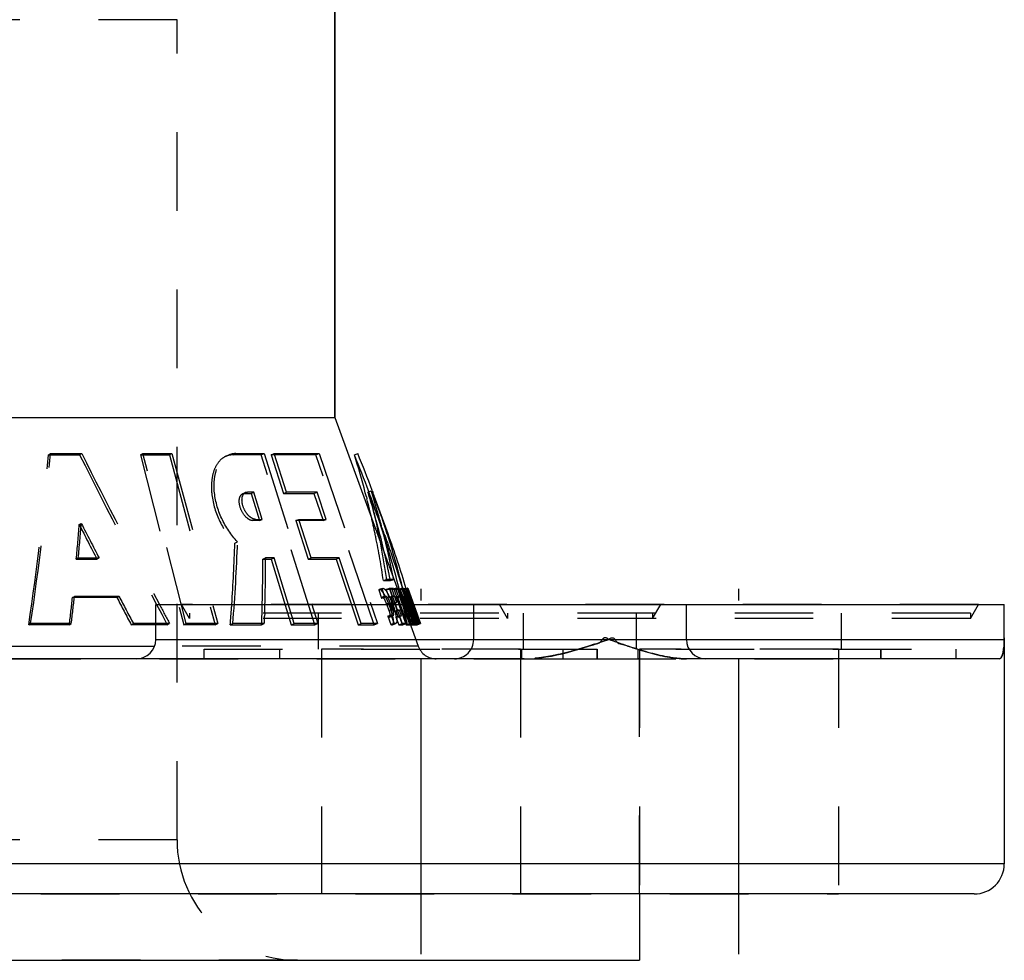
# Model space of a CAD drawing. Header units: millimetres. Extents: x 388 to 612, y 402 to 598.
# Tile 3 of 4: x 530 to 612, y 422 to 501. Entities that reach past the tile are written whole.
import ezdxf

# ---------------------------------------------------------------- set-up
doc = ezdxf.new("R2010")
doc.units = ezdxf.units.MM
doc.header["$LTSCALE"] = 65.185185
doc.linetypes.add('CENTER', pattern=[0.6, 0.375, -0.075, 0.075, -0.075])
doc.linetypes.add('HIDDEN', pattern=[0.2, 0.1, -0.1])
for name, color, linetype in [('BOHRUNG', 7, 'CONTINUOUS'), ('KOERPER', 7, 'CONTINUOUS'), ('KONST.EL_MIT_GEO', 7, 'CONTINUOUS')]:
    doc.layers.add(name, color=color, linetype=linetype)

msp = doc.modelspace()

# ---------------------------------------------------------------- linework, layer by layer
at = {"layer": 'BOHRUNG', "color": 2, "linetype": 'CENTER'}
for p, q in [((563.64, 423), (563.64, 453.3)), ((590, 423), (590, 453.3))]:
    msp.add_line(p, q, dxfattribs=at)
at = {"layer": 'BOHRUNG', "color": 8, "linetype": 'HIDDEN'}
for p, q in [((555.39, 448.3), (555.39, 428)), ((571.89, 448.3), (571.89, 428)), ((581.75, 448.3), (581.75, 428)), ((598.25, 448.3), (598.25, 428)), ((401.75, 428), (598.25, 428))]:
    msp.add_line(p, q, dxfattribs=at)
at = {"layer": 'KOERPER', "color": 7, "linetype": 'Continuous'}
for p, q in [((556.5, 467.5), (556.5, 574.5)), ((443.5, 467.5), (556.5, 467.5)), ((556.5, 467.5), (562.142, 452)), ((541.64, 452), (612, 452)), ((541.64, 449.1), (541.64, 452)), ((585.64, 449.1), (585.64, 452)), ((612, 449.1), (612, 452)), ((522.097, 448.553), (541.541, 448.553)), ((581.75, 428), (581.75, 422.5)), ((418.25, 422.5), (581.75, 422.5))]:
    msp.add_line(p, q, dxfattribs=at)
at = {"layer": 'KOERPER', "color": 8, "linetype": 'HIDDEN'}
for p, q in [((532.744, 464.412), (532.909, 464.517)), ((532.744, 464.412), (535.326, 464.414)), ((535.326, 464.414), (535.5, 464.517)), ((540.368, 464.413), (540.568, 464.517)), ((540.368, 464.413), (542.765, 464.41)), ((540.368, 464.413), (543.955, 450.318)), ((542.765, 464.41), (542.983, 464.517)), ((542.765, 464.41), (546.559, 450.314)), ((535.296, 458.627), (535.465, 458.73)), ((535.051, 455.769), (535.217, 455.874)), ((535.051, 455.769), (536.761, 455.77)), ((536.761, 455.77), (536.933, 455.874)), ((534.731, 452.577), (534.894, 452.682)), ((538.419, 452.579), (534.731, 452.577)), ((538.419, 452.579), (538.594, 452.682)), ((562.142, 452), (563.396, 448.553)), ((568, 449.1), (568, 452)), ((531.105, 450.311), (531.256, 450.422)), ((534.474, 450.316), (534.635, 450.422)), ((539.605, 450.319), (539.783, 450.422)), ((542.592, 450.319), (539.605, 450.319)), ((542.592, 450.319), (542.785, 450.422)), ((543.955, 450.318), (544.155, 450.422)), ((546.559, 450.314), (543.955, 450.318)), ((546.559, 450.314), (546.778, 450.422)), ((563.396, 448.553), (541.541, 448.553)), ((551.89, 448.3), (551.89, 447.5)), ((571.89, 448.3), (555.39, 448.3)), ((575.39, 448.3), (575.39, 447.5)), ((578.25, 448.3), (578.25, 447.5)), ((598.25, 448.3), (581.75, 448.3)), ((581.75, 428), (581.75, 448.3)), ((598.25, 448.3), (598.25, 428)), ((601.75, 448.3), (601.75, 447.5)), ((424.611, 447.5), (575.389, 447.5)), ((555.39, 447.5), (555.39, 428)), ((571.89, 447.5), (571.89, 428)), ((578.25, 447.5), (601.75, 447.5))]:
    msp.add_line(p, q, dxfattribs=at)
for centre, radius, start, end in [((322.33, 481.735), 211.126, 351.44023, 355.29357), ((1224.356, 810.697), 771.151, 206.682562, 207.860843), ((325.933, 475.121), 210.012, 354.71286, 355.49524), ((1131.686, 762.848), 669.501, 207.026326, 207.301052), ((326.726, 475.045), 209.215, 353.21186, 353.83513), ((1203.454, 800.116), 750.369, 207.590824, 207.785744), ((564.9, 449.1), 1.6, 200, 270)]:
    msp.add_arc(centre, radius, start, end, dxfattribs=at)
msp.add_open_spline([(534.474, 450.316), (534.198, 450.315), (533.074, 450.314), (531.951, 450.312), (531.105, 450.311)], degree=3, knots=[0, 0, 0, 0, 0.246353, 1, 1, 1, 1], dxfattribs=at)
at = {"layer": 'KONST.EL_MIT_GEO', "color": 7, "linetype": 'Continuous'}
for p, q in [((556.5, 574.5), (556.5, 467.5)), ((558.108, 464.414), (558.39, 464.517)), ((559.344, 461.257), (559.305, 461.362)), ((559.585, 461.469), (559.626, 461.359)), ((559.109, 460.921), (559.144, 460.785)), ((559.144, 460.785), (559.152, 460.755)), ((561.651, 453.347), (561.774, 453.347)), ((561.673, 453.286), (561.839, 453.347)), ((561.783, 453.245), (561.765, 453.245)), ((561.765, 453.245), (561.778, 453.205)), ((561.778, 453.205), (561.795, 453.155)), ((561.795, 453.155), (561.874, 452.919)), ((562.144, 453.25), (562.152, 453.217)), ((562.397, 453.347), (562.403, 453.347)), ((562.405, 453.304), (562.522, 453.347)), ((562.437, 453.2), (562.41, 453.289)), ((562.522, 453.347), (563.012, 452)), ((561.874, 452.919), (561.983, 452.594)), ((561.905, 452.649), (561.958, 452.668)), ((562.303, 452.593), (562.311, 452.561)), ((562.418, 452.101), (562.431, 452.047)), ((562.904, 452.177), (562.73, 452.177)), ((562.968, 452), (562.904, 452.177)), ((541.64, 449.1), (612, 449.1)), ((612, 449.1), (612, 430.5)), ((572.178, 447.5), (509.52, 447.5)), ((611.595, 447.5), (585.641, 447.5)), ((612, 430.5), (388, 430.5)), ((609.5, 428), (390.5, 428))]:
    msp.add_line(p, q, dxfattribs=at)
at = {"layer": 'KONST.EL_MIT_GEO', "color": 8, "linetype": 'HIDDEN'}
for p, q in [((543.4, 500.5), (456.6, 500.5)), ((543.4, 432.5), (543.4, 500.5)), ((532.909, 464.517), (535.5, 464.517)), ((540.568, 464.517), (542.983, 464.517)), ((544.155, 450.422), (540.568, 464.517)), ((542.983, 464.517), (546.778, 450.422)), ((547.677, 464.391), (547.449, 464.289)), ((548.044, 464.414), (548.278, 464.517)), ((550.379, 464.414), (548.044, 464.414)), ((548.278, 464.517), (550.624, 464.517)), ((550.379, 464.414), (550.624, 464.517)), ((554.833, 450.319), (550.379, 464.414)), ((550.624, 464.517), (555.077, 450.422)), ((551.217, 464.414), (551.465, 464.517)), ((554.913, 464.414), (551.217, 464.414)), ((551.217, 464.414), (552.242, 461.223)), ((551.465, 464.517), (555.18, 464.517)), ((552.49, 461.326), (551.465, 464.517)), ((554.913, 464.414), (555.18, 464.517)), ((559.759, 450.319), (554.913, 464.414)), ((555.18, 464.517), (560.026, 450.422)), ((549.006, 461.223), (549.24, 461.326)), ((549.783, 461.326), (549.24, 461.326)), ((549.547, 461.223), (549.783, 461.326)), ((550.472, 459.065), (549.783, 461.326)), ((552.242, 461.223), (552.49, 461.326)), ((555.015, 461.326), (552.49, 461.326)), ((554.755, 461.223), (555.015, 461.326)), ((555.776, 459.065), (555.015, 461.326)), ((559.228, 461.333), (559.509, 461.436)), ((549.085, 461.294), (548.853, 461.191)), ((549.006, 461.223), (549.547, 461.223)), ((549.547, 461.223), (550.236, 458.962)), ((552.242, 461.223), (554.755, 461.223)), ((554.755, 461.223), (555.515, 458.962)), ((560.617, 457.76), (559.496, 460.841)), ((560.899, 457.863), (559.778, 460.944)), ((549.688, 458.962), (549.922, 459.065)), ((550.236, 458.962), (549.688, 458.962)), ((549.922, 459.065), (550.472, 459.065)), ((550.236, 458.962), (550.472, 459.065)), ((553.246, 458.962), (553.496, 459.065)), ((555.515, 458.962), (553.246, 458.962)), ((553.246, 458.962), (554.276, 455.771)), ((553.496, 459.065), (555.776, 459.065)), ((554.526, 455.874), (553.496, 459.065)), ((555.515, 458.962), (555.776, 459.065)), ((560.391, 458.375), (560.447, 458.162)), ((548.195, 457.094), (548.419, 457.197)), ((535.217, 455.874), (536.933, 455.874)), ((550.518, 455.771), (550.751, 455.874)), ((550.518, 455.771), (551.209, 455.771)), ((551.445, 455.874), (550.751, 455.874)), ((550.751, 455.874), (550.751, 455.77)), ((551.209, 455.771), (551.445, 455.874)), ((551.209, 455.771), (552.871, 450.319)), ((553.107, 450.422), (551.445, 455.874)), ((554.276, 455.771), (554.526, 455.874)), ((554.276, 455.771), (556.588, 455.771)), ((556.849, 455.874), (554.526, 455.874)), ((556.588, 455.771), (556.849, 455.874)), ((556.588, 455.771), (558.421, 450.319)), ((558.682, 450.422), (556.849, 455.874)), ((560.51, 453.989), (560.785, 454.092)), ((560.51, 453.989), (561.092, 453.989)), ((561.37, 454.092), (560.785, 454.092)), ((561.092, 453.989), (561.37, 454.092)), ((561.358, 454.155), (561.37, 454.092)), ((560.128, 453.208), (560.401, 453.311)), ((560.128, 453.208), (560.369, 452.524)), ((560.44, 453.34), (560.168, 453.237)), ((560.641, 452.626), (560.401, 453.311)), ((560.746, 453.245), (561.021, 453.347)), ((561.075, 453.245), (560.746, 453.245)), ((560.746, 453.245), (560.973, 452.606)), ((561.021, 453.347), (561.351, 453.347)), ((561.248, 452.709), (561.021, 453.347)), ((561.075, 453.245), (561.351, 453.347)), ((562.12, 450.319), (561.075, 453.245)), ((561.246, 453.245), (561.524, 453.347)), ((561.56, 453.245), (561.246, 453.245)), ((561.621, 452.177), (561.246, 453.245)), ((561.351, 453.347), (562.396, 450.422)), ((561.524, 453.347), (561.651, 453.347)), ((561.79, 452.606), (561.524, 453.347)), ((561.56, 453.245), (561.673, 453.286)), ((561.765, 453.245), (562.044, 453.347)), ((561.774, 453.347), (561.839, 453.347)), ((561.919, 453.245), (561.783, 453.245)), ((561.839, 453.347), (562.068, 452.709)), ((561.919, 453.245), (562.199, 453.347)), ((561.937, 453.197), (561.919, 453.245)), ((561.963, 453.13), (561.937, 453.197)), ((562.044, 452.919), (561.963, 453.13)), ((562.044, 453.347), (562.199, 453.347)), ((562.061, 453.245), (562.342, 453.347)), ((562.061, 453.245), (563.122, 450.319)), ((562.122, 453.245), (562.068, 453.245)), ((562.122, 453.245), (562.403, 453.347)), ((563.184, 450.319), (562.122, 453.245)), ((562.199, 453.347), (562.217, 453.302)), ((562.217, 453.302), (562.238, 453.246)), ((562.235, 453.245), (562.405, 453.304)), ((562.238, 453.246), (562.272, 453.158)), ((562.255, 453.245), (562.24, 453.245)), ((563.305, 450.319), (562.24, 453.245)), ((563.32, 450.319), (562.255, 453.245)), ((562.272, 453.158), (562.324, 453.022)), ((562.342, 453.347), (562.392, 453.347)), ((563.403, 450.422), (562.342, 453.347)), ((562.403, 453.347), (563.465, 450.422)), ((562.543, 453.347), (562.522, 453.347)), ((562.522, 453.347), (562.537, 453.347)), ((562.522, 453.347), (562.543, 453.347)), ((562.537, 453.347), (563.602, 450.422)), ((538.594, 452.682), (534.894, 452.682)), ((560.369, 452.524), (560.641, 452.626)), ((560.684, 452.704), (560.412, 452.601)), ((560.973, 452.606), (561.248, 452.709)), ((560.973, 452.606), (561.155, 452.606)), ((561.155, 452.606), (561.431, 452.709)), ((561.155, 452.606), (561.345, 452.074)), ((561.431, 452.709), (561.248, 452.709)), ((561.475, 452.606), (561.752, 452.709)), ((561.475, 452.606), (561.578, 452.606)), ((561.578, 452.606), (561.856, 452.709)), ((561.578, 452.606), (562.398, 450.319)), ((561.699, 452.606), (561.977, 452.709)), ((561.699, 452.606), (561.79, 452.606)), ((562.521, 450.319), (561.699, 452.606)), ((561.856, 452.709), (561.752, 452.709)), ((561.79, 452.606), (561.905, 452.649)), ((562.676, 450.422), (561.856, 452.709)), ((561.958, 452.668), (562.068, 452.709)), ((562.068, 452.709), (561.977, 452.709)), ((561.977, 452.709), (562.8, 450.422)), ((561.983, 452.594), (562.032, 452.451)), ((562.032, 452.451), (562.093, 452.269)), ((562.168, 452.594), (562.044, 452.919)), ((562.071, 452.606), (562.363, 452.709)), ((562.071, 452.606), (562.083, 452.606)), ((562.115, 452.476), (562.071, 452.606)), ((562.083, 452.606), (562.183, 452.346)), ((562.203, 452.216), (562.115, 452.476)), ((562.206, 452.496), (562.168, 452.594)), ((562.183, 452.346), (562.233, 452.216)), ((562.293, 452.269), (562.206, 452.496)), ((562.324, 453.022), (562.431, 452.744)), ((562.363, 452.709), (562.351, 452.709)), ((562.351, 452.709), (562.439, 452.449)), ((562.814, 451.539), (562.363, 452.709)), ((562.431, 452.744), (562.449, 452.697)), ((562.439, 452.449), (562.483, 452.319)), ((562.449, 452.697), (562.482, 452.611)), ((562.468, 452.606), (562.769, 452.709)), ((562.468, 452.606), (562.473, 452.606)), ((562.482, 452.611), (562.574, 452.372)), ((562.483, 452.319), (562.571, 452.059)), ((562.493, 452.606), (562.488, 452.606)), ((562.574, 452.372), (562.698, 452.047)), ((562.755, 452.709), (562.749, 452.709)), ((562.769, 452.709), (562.775, 452.709)), ((541.883, 452.128), (541.96, 451.982)), ((609.866, 452), (543.774, 452)), ((544.44, 450.846), (543.774, 452)), ((547.941, 452), (547.928, 451.821)), ((560.785, 452.048), (561.059, 452.15)), ((560.785, 452.048), (560.973, 451.516)), ((560.962, 452.048), (561.236, 452.15)), ((561.15, 451.516), (560.962, 452.048)), ((560.973, 451.516), (561.246, 451.618)), ((561.246, 451.618), (561.059, 452.15)), ((561.15, 451.516), (561.425, 451.618)), ((561.162, 452.074), (561.437, 452.177)), ((561.345, 452.074), (561.162, 452.074)), ((561.162, 452.074), (561.389, 451.436)), ((561.236, 452.15), (561.425, 451.618)), ((561.345, 452.074), (561.621, 452.177)), ((561.389, 451.436), (561.664, 451.539)), ((561.437, 452.177), (561.621, 452.177)), ((561.664, 451.539), (561.437, 452.177)), ((561.572, 451.436), (561.848, 451.539)), ((561.848, 451.539), (561.664, 451.539)), ((562.019, 451.06), (561.848, 451.539)), ((562.093, 452.269), (562.183, 452)), ((562.139, 452), (562.131, 452.032)), ((562.169, 451.871), (562.139, 452)), ((562.183, 452), (562.202, 451.944)), ((562.202, 451.944), (562.418, 451.3)), ((562.247, 452.086), (562.203, 452.216)), ((562.233, 452.216), (562.283, 452.086)), ((562.276, 452), (562.247, 452.086)), ((562.291, 451.956), (562.276, 452)), ((562.283, 452.086), (562.316, 452)), ((562.467, 451.436), (562.291, 451.956)), ((562.396, 452), (562.293, 452.269)), ((562.316, 452), (562.333, 451.956)), ((562.333, 451.956), (562.383, 451.826)), ((562.383, 451.826), (562.484, 451.566)), ((562.411, 451.963), (562.396, 452)), ((562.543, 451.619), (562.411, 451.963)), ((562.431, 452.047), (562.442, 452)), ((562.442, 452), (562.448, 451.973)), ((562.449, 452.074), (562.73, 452.177)), ((562.449, 452.074), (562.622, 452.074)), ((562.467, 451.436), (562.746, 451.539)), ((562.484, 451.566), (562.534, 451.436)), ((562.534, 451.436), (562.814, 451.539)), ((562.651, 451.336), (562.543, 451.619)), ((562.571, 452.059), (562.591, 452)), ((562.591, 452), (562.615, 451.929)), ((562.615, 451.929), (562.659, 451.799)), ((562.622, 452.074), (562.904, 452.177)), ((562.622, 452.074), (563.261, 450.319)), ((562.659, 451.799), (562.704, 451.666)), ((562.661, 452.074), (562.963, 452.177)), ((562.667, 452.074), (562.661, 452.074)), ((562.681, 452.074), (562.687, 452.074)), ((562.698, 452.047), (562.716, 452)), ((562.704, 451.666), (562.746, 451.539)), ((562.716, 452), (562.823, 451.722)), ((562.746, 451.539), (562.807, 451.539)), ((562.776, 451.69), (563.057, 451.793)), ((562.776, 451.69), (562.909, 451.3)), ((562.823, 451.722), (562.881, 451.569)), ((562.881, 451.569), (562.931, 451.44)), ((562.892, 451.436), (563.195, 451.539)), ((562.943, 452.177), (562.949, 452.177)), ((562.969, 452.177), (562.963, 452.177)), ((563.542, 450.422), (562.968, 452)), ((563.012, 452), (563.587, 450.422)), ((563.181, 451.539), (563.174, 451.539)), ((563.174, 451.539), (563.217, 451.415)), ((563.195, 451.539), (563.201, 451.539)), ((570.8, 450.846), (570.134, 452)), ((582.84, 450.846), (583.506, 452)), ((609.2, 450.846), (609.866, 452)), ((609.2, 451.3), (544.44, 451.3)), ((544.44, 451.3), (544.44, 450.846)), ((609.2, 450.846), (544.44, 450.846)), ((550.436, 450.923), (550.448, 451.3)), ((550.672, 451.3), (550.662, 451.026)), ((555.14, 448.3), (555.14, 451.3)), ((560.891, 451.04), (561.163, 451.143)), ((560.891, 451.04), (561.131, 450.355)), ((561.023, 450.962), (561.296, 451.065)), ((561.404, 450.458), (561.163, 451.143)), ((561.389, 451.436), (561.572, 451.436)), ((561.559, 450.957), (561.834, 451.06)), ((561.743, 450.957), (561.559, 450.957)), ((561.559, 450.957), (561.785, 450.319)), ((561.572, 451.436), (561.743, 450.957)), ((561.743, 450.957), (562.019, 451.06)), ((561.834, 451.06), (562.019, 451.06)), ((562.061, 450.422), (561.834, 451.06)), ((562.418, 451.3), (562.528, 450.969)), ((562.534, 451.436), (562.474, 451.436)), ((562.528, 450.969), (562.637, 450.644)), ((562.584, 451.362), (562.598, 451.299)), ((562.665, 451.3), (562.651, 451.336)), ((562.792, 450.969), (562.665, 451.3)), ((562.682, 450.798), (562.962, 450.9)), ((562.682, 450.798), (562.78, 450.798)), ((562.7, 450.745), (562.682, 450.798)), ((562.736, 450.638), (562.7, 450.745)), ((562.78, 450.798), (563.06, 450.9)), ((562.78, 450.798), (562.821, 450.691)), ((562.916, 450.644), (562.792, 450.969)), ((562.821, 450.691), (562.943, 450.372)), ((562.892, 451.436), (562.899, 451.436)), ((562.939, 451.3), (562.892, 451.436)), ((562.909, 451.3), (562.931, 451.233)), ((562.919, 451.436), (562.914, 451.436)), ((562.931, 451.44), (562.948, 451.397)), ((562.931, 451.233), (562.983, 451.081)), ((563.021, 451.064), (562.939, 451.3)), ((562.948, 451.397), (562.985, 451.3)), ((563.06, 450.9), (562.962, 450.9)), ((562.962, 450.9), (563.069, 450.581)), ((562.983, 451.081), (563.035, 450.928)), ((562.985, 451.3), (563.072, 451.072)), ((563.064, 450.939), (563.021, 451.064)), ((563.035, 450.928), (563.086, 450.776)), ((563.244, 450.422), (563.06, 450.9)), ((563.107, 450.815), (563.064, 450.939)), ((563.072, 451.072), (563.114, 450.963)), ((563.086, 450.776), (563.189, 450.471)), ((563.15, 450.691), (563.107, 450.815)), ((563.114, 450.963), (563.197, 450.747)), ((563.192, 450.567), (563.15, 450.691)), ((563.197, 450.747), (563.251, 450.605)), ((563.217, 451.415), (563.256, 451.3)), ((563.256, 451.3), (563.303, 451.166)), ((563.303, 451.166), (563.346, 451.042)), ((563.346, 451.042), (563.431, 450.794)), ((563.431, 450.794), (563.559, 450.422)), ((570.8, 451.3), (570.8, 450.846)), ((572.14, 448.3), (572.14, 451.3)), ((581.5, 448.3), (581.5, 451.3)), ((582.84, 451.3), (582.84, 450.846)), ((598.5, 448.3), (598.5, 451.3)), ((609.2, 451.3), (609.2, 450.846)), ((534.635, 450.422), (531.256, 450.422)), ((542.785, 450.422), (539.783, 450.422)), ((546.778, 450.422), (544.155, 450.422)), ((547.814, 450.319), (548.028, 450.422)), ((547.814, 450.319), (550.414, 450.319)), ((550.639, 450.422), (548.028, 450.422)), ((550.414, 450.319), (550.639, 450.422)), ((552.871, 450.319), (553.107, 450.422)), ((552.871, 450.319), (554.833, 450.319)), ((555.077, 450.422), (553.107, 450.422)), ((554.833, 450.319), (555.077, 450.422)), ((558.421, 450.319), (558.682, 450.422)), ((558.421, 450.319), (559.759, 450.319)), ((560.026, 450.422), (558.682, 450.422)), ((559.759, 450.319), (560.026, 450.422)), ((561.131, 450.355), (561.404, 450.458)), ((561.263, 450.326), (561.536, 450.429)), ((561.785, 450.319), (562.061, 450.422)), ((561.785, 450.319), (562.12, 450.319)), ((562.396, 450.422), (562.061, 450.422)), ((562.12, 450.319), (562.396, 450.422)), ((562.398, 450.319), (562.676, 450.422)), ((562.398, 450.319), (563.277, 450.319)), ((562.504, 450.319), (562.496, 450.36)), ((562.504, 450.319), (562.8, 450.422)), ((562.637, 450.644), (562.659, 450.579)), ((562.659, 450.579), (562.721, 450.392)), ((562.676, 450.422), (563.559, 450.422)), ((562.721, 450.392), (562.746, 450.319)), ((562.754, 450.585), (562.736, 450.638)), ((562.746, 450.319), (563.025, 450.422)), ((562.825, 450.372), (562.754, 450.585)), ((562.843, 450.319), (562.825, 450.372)), ((562.843, 450.319), (563.123, 450.422)), ((562.972, 450.498), (562.916, 450.644)), ((562.943, 450.372), (562.964, 450.319)), ((562.964, 450.319), (563.244, 450.422)), ((563.04, 450.319), (562.972, 450.498)), ((563.04, 450.319), (563.321, 450.422)), ((563.069, 450.581), (563.087, 450.528)), ((563.087, 450.528), (563.105, 450.475)), ((563.105, 450.475), (563.123, 450.422)), ((563.122, 450.319), (563.403, 450.422)), ((563.184, 450.319), (563.465, 450.422)), ((563.189, 450.471), (563.24, 450.319)), ((563.277, 450.319), (563.192, 450.567)), ((563.24, 450.319), (563.542, 450.422)), ((563.251, 450.605), (563.321, 450.422)), ((563.277, 450.319), (563.587, 450.422)), ((563.32, 450.319), (563.307, 450.319)), ((563.32, 450.319), (563.602, 450.422)), ((563.602, 450.422), (563.587, 450.422)), ((545.64, 448.3), (608, 448.3)), ((545.64, 447.5), (545.64, 448.3)), ((572, 447.5), (572, 448.3)), ((578.25, 447.5), (578.25, 448.3)), ((581.64, 447.5), (581.64, 448.3)), ((601.75, 447.5), (601.75, 448.3)), ((608, 447.5), (608, 448.3)), ((572.178, 447.5), (585.641, 447.5)), ((543.4, 432.5), (456.6, 432.5)), ((553.4, 422.5), (446.6, 422.5))]:
    msp.add_line(p, q, dxfattribs=at)
for centre, radius, start, end in [((322.278, 482.061), 211.36, 351.39076, 355.23865), ((1200.066, 799.115), 744.045, 206.724496, 207.797737), ((548.046, 462.947), 1.469, 113.95886, 116.63094), ((548.038, 462.965), 1.45, 107.86502, 113.96076), ((548.272, 463.05), 1.467, 98.95565, 113.9257), ((548.277, 463.006), 1.511, 89.96738, 98.87737), ((477.954, 427.653), 88.275, 20.01207, 22.50085), ((488.732, 439.352), 74.143, 16.90427, 17.32917), ((549.004, 460.85), 0.373, 113.78435, 117.69989), ((549.006, 460.823), 0.4, 89.98383, 94.53368), ((549.237, 460.949), 0.377, 113.78491, 117.65675), ((489.562, 439.605), 73.275, 16.66334, 16.9039), ((492.046, 440.336), 70.686, 14.78548, 16.67299), ((475.706, 426.775), 90.389, 21.12701, 21.76965), ((496.227, 444.544), 64.979, 11.59409, 12.98552), ((478.511, 427.858), 87.382, 20.34124, 21.12775), ((325.446, 475.498), 210.687, 354.65552, 355.43529), ((1124.253, 759.623), 661.217, 207.068754, 207.347081), ((480.586, 428.63), 85.168, 20.00039, 20.33925), ((494.877, 441.093), 67.755, 14.20736, 14.59152), ((499.452, 445.198), 61.688, 8.19301, 11.60085), ((495.577, 441.27), 67.033, 13.87599, 14.20726), ((413.625, 461.245), 134.634, 356.06257, 358.23322), ((414.497, 461.518), 133.991, 355.24977, 358.15187), ((413.033, 455.646), 137.485, 359.79888, 0.05193), ((413.626, 455.935), 137.125, 359.7206, 359.93118), ((498.159, 441.804), 64.101, 11.69852, 12.91478), ((414.48, 455.637), 136.038, 358.46795, 359.80069), ((415.049, 455.924), 135.701, 358.34312, 359.72253), ((499.737, 442.133), 62.49, 10.93717, 11.69647), ((-668.239, 39.38), 1298.063, 18.460937, 18.597124), ((326.495, 475.394), 209.633, 353.15831, 353.7802), ((1192.755, 795.269), 738.439, 207.641195, 207.839371), ((559.301, 452.141), 1.471, 35.57876, 38.03501), ((557.331, 450.925), 3.789, 27.3222, 28.6331), ((558.85, 451.387), 2.043, 24.83578, 27.62897), ((556.918, 450.711), 4.253, 26.11926, 27.32581), ((556.441, 450.479), 4.784, 23.85315, 26.10679), ((559.189, 451.967), 1.946, 32.69646, 35.39889), ((556.13, 450.339), 5.126, 22.79078, 23.87317), ((558.79, 451.708), 2.422, 31.56353, 32.75234), ((558.445, 451.497), 2.826, 29.98156, 31.55424), ((556.035, 450.299), 5.229, 20.64254, 22.79474), ((557.985, 451.232), 3.357, 28.35822, 29.98095), ((557.64, 451.044), 3.75, 27.81652, 28.3787), ((557.464, 450.951), 3.949, 27.29689, 27.81697), ((557.189, 450.81), 4.259, 26.09496, 27.28898), ((556.86, 450.648), 4.625, 25.05035, 26.09918), ((556.603, 450.528), 4.908, 23.86367, 25.05082), ((556.37, 450.425), 5.163, 21.72028, 23.86125), ((556.34, 450.412), 5.196, 20.64413, 21.72963), ((570.189, 455.479), 8.269, 197.12449, 197.70657), ((573.229, 456.448), 11.46, 197.69945, 198.17662), ((575.984, 457.351), 14.36, 198.17197, 198.59876), ((577.993, 458.026), 16.479, 198.59573, 198.98921), ((580.836, 459.007), 19.486, 198.99698, 199.71637), ((581.816, 459.354), 20.526, 199.70432, 200.05288), ((569.504, 454.869), 7.396, 198.90306, 201.07075), ((581.264, 459.15), 19.938, 200.04513, 201.01645), ((570.537, 455.246), 8.195, 199.9582, 200.65019), ((1312.2, 857.85), 870.631, 207.786415, 207.902572), ((415.073, 461.154), 133.183, 355.757, 355.98164), ((415.834, 455.605), 134.683, 358.16818, 358.46611), ((416.414, 455.889), 134.336, 358.04246, 358.34117), ((558.66, 451.297), 2.254, 19.46153, 24.88416), ((556.228, 450.371), 5.022, 19.50249, 20.64621), ((556.539, 449.883), 4.892, 18.32795, 19.49619), ((556.447, 450.453), 5.081, 20.18184, 20.64291), ((556.576, 450.5), 4.944, 19.49931, 20.18323), ((556.834, 449.993), 4.87, 18.31725, 19.49616), ((556.861, 450.002), 4.842, 17.23029, 18.32019), ((497.311, 437.037), 66.532, 12.37851, 12.88288), ((497.896, 437.247), 66.21, 12.30925, 12.85125), ((578.226, 457.984), 16.683, 201.02011, 201.48413), ((575.932, 457.08), 14.218, 201.48263, 201.89499), ((572.971, 455.889), 11.026, 201.88832, 202.3836), ((339.356, 375.337), 236.406, 18.51835, 18.86913), ((415.37, 461.131), 132.885, 355.33288, 355.75708), ((416.481, 455.584), 134.036, 357.74897, 358.00748), ((416.986, 455.869), 133.764, 357.66622, 357.92527), ((556.594, 449.901), 4.835, 16.8204, 18.33369), ((556.942, 450.005), 4.471, 14.84627, 16.83449), ((557.377, 450.121), 4.021, 13.56461, 14.83719), ((558.001, 450.268), 3.38, 10.79791, 13.61723), ((558.683, 450.4), 2.685, 9.11134, 10.75925), ((559.149, 450.475), 2.213, 7.2533, 9.11918), ((557.109, 450.078), 4.582, 15.46654, 17.24216), ((557.586, 450.209), 4.087, 13.50191, 15.47539), ((558.311, 450.381), 3.342, 10.67134, 13.54412), ((560.347, 450.674), 1.283, 2.19994, 4.02077), ((498.494, 437.295), 65.322, 11.53696, 12.3795), ((499.149, 437.519), 64.928, 11.46251, 12.2538), ((561.504, 450.513), 0.0899, 290.62755, 301.02593), ((566.4, 449.1), 1.6, 270.00002, 360), ((553.4, 432.5), 10, 180, 270)]:
    msp.add_arc(centre, radius, start, end, dxfattribs=at)
at = {"layer": 'KONST.EL_MIT_GEO', "color": 7, "linetype": 'Continuous'}
for centre, radius, start, end in [((473.754, 429.589), 91.261, 20.37487, 22.43336), ((487.824, 442.389), 73.655, 14.85812, 17.40017), ((473.028, 429.285), 92.347, 20.39631, 22.42796), ((472.206, 425.369), 94.161, 22.10777, 22.45407), ((488.108, 439.125), 74.506, 16.93089, 17.34162), ((478.665, 431.42), 86.319, 20.0007, 20.29443), ((491.703, 443.453), 69.632, 14.52847, 14.82996), ((493.688, 443.958), 67.585, 12.986, 14.39049), ((478.005, 431.18), 86.722, 20.0007, 20.29302), ((488.944, 439.38), 73.633, 16.67888, 16.93057), ((473.678, 425.968), 92.571, 21.76847, 22.10774), ((492.055, 440.29), 70.392, 14.62182, 16.69645), ((482.493, 432.782), 81.956, 18.0042, 20.02132), ((482.054, 432.643), 82.716, 18.00899, 20.00748), ((495.572, 441.206), 66.757, 12.9187, 14.62305), ((485.463, 433.757), 78.83, 17.72189, 17.99759), ((486.112, 433.992), 78.44, 17.69128, 17.98847), ((491.333, 435.554), 72.691, 14.00637, 17.78089), ((498.027, 441.864), 64.512, 10.98294, 13.88528), ((490.247, 435.287), 74.107, 14.24973, 17.70845), ((487.999, 431.243), 77.609, 16.50339, 20.0598), ((495.302, 436.567), 68.596, 13.42365, 13.98804), ((495.087, 436.58), 69.098, 13.96021, 14.19858), ((495.895, 436.78), 68.265, 13.39391, 13.93253), ((492.678, 432.654), 72.721, 15.94885, 16.41117), ((496.222, 436.787), 67.65, 13.02379, 13.42326), ((496.836, 437.004), 67.298, 12.96359, 13.36501), ((493.672, 432.938), 71.688, 15.56745, 15.94864), ((540.04, 449.1), 1.6, 270, 360), ((587.24, 449.1), 1.6, 180, 270), ((609.5, 430.5), 2.5, 270, 360)]:
    msp.add_arc(centre, radius, start, end, dxfattribs=at)
at = {"layer": 'KONST.EL_MIT_GEO', "color": 8, "linetype": 'HIDDEN'}
for points, knots in [([(547.387, 464.26), (547.186, 464.159), (546.804, 463.838), (546.433, 463.132), (546.241, 462.241), (546.252, 460.815), (546.793, 458.967), (547.662, 457.654), (548.195, 457.094)], [0, 0, 0, 0, 0.084147, 0.180605, 0.293225, 0.421905, 0.710926, 1, 1, 1, 1]), ([(548.419, 457.197), (547.878, 457.763), (546.998, 459.094), (546.461, 460.969), (546.469, 462.408), (546.68, 463.297), (547.073, 463.994), (547.471, 464.299), (547.677, 464.391)], [0, 0, 0, 0, 0.290594, 0.580454, 0.708795, 0.820639, 0.916198, 1, 1, 1, 1]), ([(560.785, 454.092), (560.662, 454.954), (560.081, 458.475), (559.195, 461.944), (558.39, 464.517)], [0, 0, 0, 0, 0.244226, 1, 1, 1, 1]), ([(549.279, 459.119), (549.047, 459.286), (548.696, 459.775), (548.543, 460.357), (548.561, 460.648)], [0, 0, 0, 0, 0.494732, 1, 1, 1, 1]), ([(548.561, 460.648), (548.568, 460.763), (548.605, 460.972), (548.75, 461.138), (548.83, 461.18)], [0, 0, 0, 0, 0.560404, 1, 1, 1, 1]), ([(548.802, 460.481), (548.792, 460.559), (548.776, 460.812), (548.844, 461.098), (548.975, 461.22)], [0, 0, 0, 0, 0.304949, 1, 1, 1, 1]), ([(549.125, 459.636), (548.998, 459.827), (548.869, 460.11), (548.811, 460.409), (548.802, 460.481)], [0, 0, 0, 0, 0.75847, 1, 1, 1, 1]), ([(549.51, 459.223), (549.475, 459.248), (549.328, 459.366), (549.206, 459.514), (549.125, 459.636)], [0, 0, 0, 0, 0.229091, 1, 1, 1, 1]), ([(549.688, 458.962), (549.656, 458.962), (549.508, 458.98), (549.372, 459.052), (549.279, 459.119)], [0, 0, 0, 0, 0.219196, 1, 1, 1, 1]), ([(549.922, 459.065), (549.889, 459.065), (549.741, 459.082), (549.604, 459.155), (549.51, 459.223)], [0, 0, 0, 0, 0.219259, 1, 1, 1, 1]), ([(560.617, 457.76), (560.79, 457.285), (561.455, 455.408), (562.05, 453.506), (562.449, 452.074)], [0, 0, 0, 0, 0.253764, 1, 1, 1, 1]), ([(560.15, 453.228), (560.146, 453.225), (560.138, 453.219), (560.131, 453.212), (560.128, 453.208)], [0, 0, 0, 0, 0.486417, 1, 1, 1, 1]), ([(560.168, 453.237), (560.165, 453.236), (560.158, 453.233), (560.152, 453.23), (560.15, 453.228)], [0, 0, 0, 0, 0.496149, 1, 1, 1, 1]), ([(560.46, 453.048), (560.413, 453.108), (560.339, 453.199), (560.209, 453.253), (560.168, 453.237)], [0, 0, 0, 0, 0.636606, 1, 1, 1, 1]), ([(560.44, 453.34), (560.445, 453.342), (560.456, 453.345), (560.467, 453.346), (560.473, 453.346)], [0, 0, 0, 0, 0.493282, 1, 1, 1, 1]), ([(560.473, 453.346), (560.484, 453.346), (560.544, 453.336), (560.593, 453.297), (560.629, 453.265)], [0, 0, 0, 0, 0.196467, 1, 1, 1, 1]), ([(560.629, 453.265), (560.641, 453.254), (560.694, 453.202), (560.741, 453.142), (560.775, 453.095)], [0, 0, 0, 0, 0.215376, 1, 1, 1, 1]), ([(562.235, 453.245), (562.231, 453.245), (562.239, 453.217), (562.243, 453.189), (562.263, 453.12), (562.277, 453.073), (562.286, 453.044)], [0, 0, 0, 0, 0.061692, 0.249483, 0.563729, 1, 1, 1, 1]), ([(563.057, 451.793), (562.993, 451.948), (562.897, 452.196), (562.773, 452.534), (562.683, 452.792), (562.609, 453.013), (562.56, 453.169), (562.534, 453.26), (562.521, 453.308), (562.518, 453.328), (562.514, 453.347), (562.517, 453.347)], [0, 0, 0, 0, 0.305636, 0.484593, 0.655962, 0.801896, 0.911152, 0.95008, 0.977918, 0.994498, 1, 1, 1, 1]), ([(560.369, 452.524), (560.37, 452.534), (560.376, 452.562), (560.393, 452.594), (560.412, 452.601)], [0, 0, 0, 0, 0.333867, 1, 1, 1, 1]), ([(560.412, 452.601), (560.417, 452.603), (560.449, 452.607), (560.477, 452.587), (560.495, 452.571)], [0, 0, 0, 0, 0.195127, 1, 1, 1, 1]), ([(560.495, 452.571), (560.509, 452.56), (560.576, 452.489), (560.624, 452.404), (560.661, 452.335)], [0, 0, 0, 0, 0.185962, 1, 1, 1, 1]), ([(560.641, 452.626), (560.642, 452.635), (560.647, 452.66), (560.659, 452.687), (560.674, 452.698)], [0, 0, 0, 0, 0.318794, 1, 1, 1, 1]), ([(560.674, 452.698), (560.675, 452.699), (560.679, 452.701), (560.682, 452.703), (560.684, 452.704)], [0, 0, 0, 0, 0.504992, 1, 1, 1, 1]), ([(560.684, 452.704), (560.708, 452.713), (560.786, 452.673), (560.915, 452.489), (561.006, 452.298), (561.059, 452.15)], [0, 0, 0, 0, 0.108957, 0.319176, 1, 1, 1, 1]), ([(562.508, 452.473), (562.502, 452.489), (562.489, 452.531), (562.473, 452.573), (562.468, 452.601)], [0, 0, 0, 0, 0.365891, 1, 1, 1, 1]), ([(562.834, 452.449), (562.823, 452.479), (562.794, 452.564), (562.76, 452.648), (562.749, 452.704)], [0, 0, 0, 0, 0.363043, 1, 1, 1, 1]), ([(562.943, 452.177), (562.938, 452.177), (562.934, 452.201), (562.916, 452.228), (562.896, 452.288), (562.878, 452.331), (562.869, 452.356)], [0, 0, 0, 0, 0.069796, 0.267113, 0.585445, 1, 1, 1, 1]), ([(561.246, 451.618), (561.29, 451.495), (561.332, 451.326), (561.346, 451.137), (561.316, 451.072), (561.296, 451.065)], [0, 0, 0, 0, 0.682285, 0.889519, 1, 1, 1, 1]), ([(562.643, 452.112), (562.64, 452.118), (562.626, 452.151), (562.614, 452.184), (562.603, 452.21)], [0, 0, 0, 0, 0.19801, 1, 1, 1, 1]), ([(562.658, 452.079), (562.655, 452.083), (562.65, 452.094), (562.646, 452.105), (562.643, 452.112)], [0, 0, 0, 0, 0.385643, 1, 1, 1, 1]), ([(560.914, 451.015), (560.91, 451.018), (560.902, 451.027), (560.894, 451.036), (560.891, 451.04)], [0, 0, 0, 0, 0.483981, 1, 1, 1, 1]), ([(561.023, 450.962), (561.016, 450.96), (560.973, 450.957), (560.938, 450.99), (560.914, 451.015)], [0, 0, 0, 0, 0.177999, 1, 1, 1, 1]), ([(561.066, 451.106), (561.067, 451.087), (561.067, 451.039), (561.053, 450.974), (561.023, 450.962)], [0, 0, 0, 0, 0.369371, 1, 1, 1, 1]), ([(561.036, 451.3), (561.04, 451.282), (561.054, 451.218), (561.064, 451.153), (561.066, 451.106)], [0, 0, 0, 0, 0.28183, 1, 1, 1, 1]), ([(561.186, 451.117), (561.182, 451.121), (561.174, 451.129), (561.167, 451.138), (561.163, 451.143)], [0, 0, 0, 0, 0.483902, 1, 1, 1, 1]), ([(561.263, 451.065), (561.257, 451.066), (561.228, 451.078), (561.204, 451.099), (561.186, 451.117)], [0, 0, 0, 0, 0.196619, 1, 1, 1, 1]), ([(561.278, 451.062), (561.276, 451.062), (561.27, 451.063), (561.265, 451.064), (561.263, 451.065)], [0, 0, 0, 0, 0.484082, 1, 1, 1, 1]), ([(561.263, 450.326), (561.311, 450.344), (561.377, 450.512), (561.357, 450.655), (561.344, 450.754)], [0, 0, 0, 0, 0.339813, 1, 1, 1, 1]), ([(561.296, 451.065), (561.293, 451.064), (561.287, 451.062), (561.281, 451.062), (561.278, 451.062)], [0, 0, 0, 0, 0.490114, 1, 1, 1, 1]), ([(561.596, 451), (561.6, 450.978), (561.613, 450.9), (561.623, 450.822), (561.627, 450.764)], [0, 0, 0, 0, 0.271758, 1, 1, 1, 1]), ([(561.131, 450.355), (561.143, 450.348), (561.182, 450.325), (561.233, 450.315), (561.263, 450.326)], [0, 0, 0, 0, 0.311229, 1, 1, 1, 1]), ([(561.536, 450.429), (561.527, 450.426), (561.481, 450.417), (561.434, 450.438), (561.404, 450.458)], [0, 0, 0, 0, 0.208515, 1, 1, 1, 1]), ([(561.63, 450.668), (561.63, 450.639), (561.625, 450.559), (561.597, 450.464), (561.55, 450.436)], [0, 0, 0, 0, 0.343238, 1, 1, 1, 1]), ([(579.196, 449.1), (579.137, 449.157), (579.035, 449.227), (578.879, 449.255), (578.768, 449.216), (578.683, 449.128), (578.58, 448.991), (578.458, 448.815), (578.225, 448.731), (577.926, 448.698), (577.573, 448.554), (577.141, 448.422), (576.559, 448.25), (575.827, 448.041), (574.935, 447.827), (574.029, 447.652), (573.109, 447.532), (572.489, 447.5), (572.178, 447.5)], [0, 0, 0, 0, 0.033099, 0.048125, 0.062558, 0.078809, 0.096988, 0.132292, 0.162765, 0.19338, 0.254335, 0.315509, 0.376885, 0.500171, 0.624127, 0.74871, 0.873952, 1, 1, 1, 1]), ([(585.641, 447.5), (585.113, 447.5), (584.038, 447.629), (581.88, 448.165), (580.28, 448.729), (579.196, 449.1)], [0, 0, 0, 0, 0.237683, 0.484247, 1, 1, 1, 1]), ([(612, 449.1), (612, 449.141), (612, 449.159), (611.999, 449.234), (611.998, 449.208), (611.999, 449.146), (611.996, 448.997), (611.997, 448.794), (611.978, 448.556), (611.95, 448.298), (611.894, 447.991), (611.829, 447.72), (611.675, 447.5), (611.595, 447.5)], [0, 0, 0, 0, 0.062905, 0.066521, 0.068688, 0.091432, 0.184173, 0.273864, 0.408848, 0.544876, 0.671149, 0.876954, 1, 1, 1, 1])]:
    msp.add_open_spline(points, degree=3, knots=knots, dxfattribs=at)
for points in [[(548.044, 464.414), (547.892, 464.414), (547.738, 464.391), (547.593, 464.344)], [(549.085, 461.294), (549.133, 461.315), (549.187, 461.326), (549.24, 461.326)], [(548.853, 461.191), (548.891, 461.208), (548.933, 461.218), (548.975, 461.222)], [(548.975, 461.22), (549.001, 461.245), (549.031, 461.266), (549.062, 461.283)], [(560.401, 453.311), (560.411, 453.323), (560.425, 453.334), (560.44, 453.34)], [(560.576, 452.879), (560.551, 452.919), (560.525, 452.959), (560.498, 452.997)], [(560.656, 452.74), (560.631, 452.787), (560.604, 452.833), (560.576, 452.879)], [(560.973, 451.516), (560.998, 451.445), (561.019, 451.373), (561.036, 451.3)], [(561.63, 450.724), (561.63, 450.705), (561.631, 450.686), (561.63, 450.668)]]:
    msp.add_open_spline(points, degree=3, dxfattribs=at)
at = {"layer": 'KONST.EL_MIT_GEO', "color": 7, "linetype": 'Continuous'}
for points, knots in [([(572.178, 447.5), (573.394, 447.5), (575.791, 447.954), (578.069, 448.715), (579.196, 449.1)], [0, 0, 0, 0, 0.505237, 1, 1, 1, 1]), ([(579.196, 449.1), (579.254, 449.157), (579.356, 449.227), (579.511, 449.255), (579.622, 449.216), (579.706, 449.128), (579.807, 448.992), (579.927, 448.816), (580.154, 448.731), (580.445, 448.698), (580.785, 448.555), (581.197, 448.422), (581.744, 448.251), (582.421, 448.044), (583.233, 447.829), (584.039, 447.654), (584.841, 447.533), (585.376, 447.5), (585.641, 447.5)], [0, 0, 0, 0, 0.035728, 0.051885, 0.067385, 0.084866, 0.104433, 0.142327, 0.174681, 0.206963, 0.270843, 0.334333, 0.397385, 0.522108, 0.644832, 0.765399, 0.883741, 1, 1, 1, 1]), ([(611.595, 447.5), (611.674, 447.5), (611.827, 447.715), (611.956, 448.238), (612, 448.744), (612, 449.1)], [0, 0, 0, 0, 0.140247, 0.374339, 1, 1, 1, 1])]:
    msp.add_open_spline(points, degree=3, knots=knots, dxfattribs=at)

doc.saveas('drawing.dxf')
